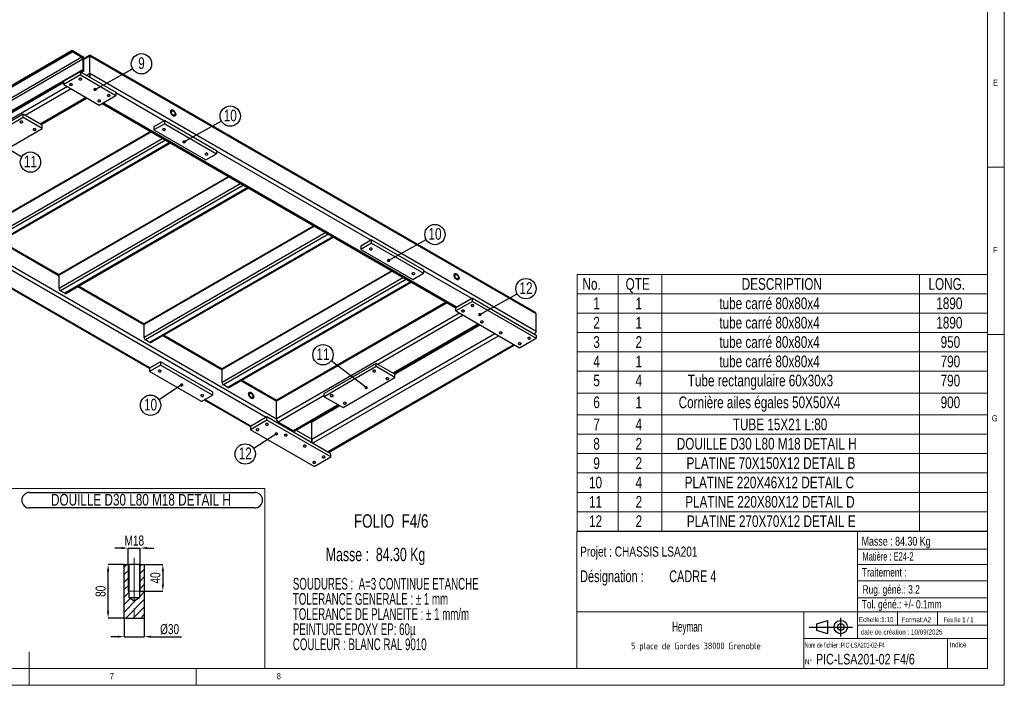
# Model space of a CAD drawing. Header units: millimetres. Extents: x 5 to 589, y 5 to 415.
# Tile 7 of 9: x 294 to 589, y 5 to 204. Entities that reach past the tile are written whole.
import ezdxf

# ---------------------------------------------------------------- set-up
doc = ezdxf.new("R2010")
doc.units = ezdxf.units.MM
doc.header["$PDSIZE"] = -1
doc.linetypes.add('CENTERX2', pattern=[20.32, 12.7, -2.54, 2.54, -2.54])
for name, color, linetype in [('COTES', 1, 'Continuous'), ('NOTES', 6, 'Continuous'), ('TRAIT-FINS', 9, 'Continuous'), ('TRAIT-MIXTES', 3, 'CENTERX2')]:
    doc.layers.add(name, color=color, linetype=linetype)
doc.layers.add('TRAIT-FORT', color=4, linetype='Continuous', lineweight=25)
doc.styles.add('SLDTEXTSTYLE0', font='TXT', dxfattribs={"width": 0.620748})
doc.styles.add('SLDTEXTSTYLE1', font='TXT', dxfattribs={"width": 0.691176})
doc.styles.add('SLDTEXTSTYLE2', font='TXT', dxfattribs={"width": 0.75})
doc.styles.add('SLDTEXTSTYLE3', font='TXT', dxfattribs={"width": 0.617423})
doc.styles.add('SLDTEXTSTYLE4', font='TXT', dxfattribs={"width": 0.535475})
doc.styles.add('SLDTEXTSTYLE5', font='ISOCP3', dxfattribs={"width": 0.96})
doc.styles.add('SLDTEXTSTYLE6', font='TXT', dxfattribs={"width": 0.605})
doc.styles.add('SLDTEXTSTYLE7', font='TXT', dxfattribs={"width": 0.692308})
doc.styles.add('SLDTEXTSTYLE8', font='TXT', dxfattribs={"width": 0.695728})
doc.dimstyles.new('SLDDIMSTYLE1', dxfattribs={"dimtxt": 0.18, "dimasz": 1, "dimexe": 0, "dimexo": 0.0625, "dimgap": 0, "dimtad": 0, "dimtih": 1, "dimtoh": 1, "dimdec": 0, "dimrnd": 1e-09, "dimzin": 0, "dimdsep": 46, "dimtxsty": 'Standard', "dimblk1": 'DOT', "dimblk2": 'DOT', "dimsah": 1, "dimcen": 0.09, "dimadec": 0, "dimazin": 0, "dimtfac": 1, "dimtdec": 0, "dimtofl": 0, "dimtmove": 0, "dimatfit": 3, "dimldrblk": 'DOT', "dimfxl": 1, "dimfrac": 2, "dimtolj": 1, "dimtzin": 0, "dimarcsym": 0})
doc.dimstyles.new('SLDDIMSTYLE3', dxfattribs={"dimtxt": 3, "dimasz": 2, "dimexe": 0, "dimexo": 0.0625, "dimgap": 0.75, "dimtad": 1, "dimdec": 0, "dimlfac": 5, "dimrnd": 1e-09, "dimzin": 12, "dimdsep": 46, "dimtxsty": 'SLDTEXTSTYLE2', "dimsah": 1, "dimcen": 0.09, "dimadec": 0, "dimazin": 3, "dimtfac": 1, "dimtdec": 0, "dimtmove": 0, "dimatfit": 0, "dimfxl": 1, "dimfrac": 2, "dimtolj": 1, "dimtzin": 12, "dimarcsym": 0})
doc.dimstyles.new('SLDDIMSTYLE4', dxfattribs={"dimtxt": 3, "dimasz": 2, "dimexe": 0, "dimexo": 0.0625, "dimgap": 0.75, "dimtad": 1, "dimdec": 0, "dimlfac": 5, "dimrnd": 1e-09, "dimzin": 12, "dimdsep": 46, "dimtxsty": 'SLDTEXTSTYLE2', "dimsah": 1, "dimcen": 0.09, "dimadec": 0, "dimazin": 3, "dimtfac": 1, "dimtdec": 0, "dimtofl": 0, "dimtmove": 0, "dimatfit": 3, "dimfxl": 1, "dimfrac": 2, "dimtolj": 1, "dimtzin": 12, "dimarcsym": 0})

# ---------------------------------------------------------------- blocks, each defined once
blk = doc.blocks.new('Bloc12')
for p, q in [((2.32, 3.8), (5.55, 4.8)), ((2.32, 1.8), (2.32, 3.8)), ((5.55, 4.8), (5.55, 0.8)), ((9.48, 0), (9.48, 5.6)), ((0, 2.8), (12.98, 2.8)), ((5.55, 0.8), (2.32, 1.8))]:
    blk.add_line(p, q)
for radius in [2, 1]:
    blk.add_circle((9.48, 2.8), radius)
blk = doc.blocks.new('SW_NOTE_0')
at = {"layer": 'NOTES', "color": 0, "char_height": 3.5, "attachment_point": 1, "style": 'SLDTEXTSTYLE0'}
for s, insert in [('SOUDURES :  A=3 CONTINUE ETANCHE', (0, 4.51)), ('TOLERANCE GENERALE : ± 1 mm', (0, -0.01)), ('TOLERANCE DE PLANEITE : ± 1 mm/m', (0, -4.54)), ('PEINTURE EPOXY EP: 60µ', (0, -9.07)), ('COULEUR : BLANC RAL 9010', (0, -13.59))]:
    blk.add_mtext(s, dxfattribs=dict(at, insert=insert))
blk = doc.blocks.new('SW_NOTE_1')
at = {"layer": 'NOTES', "color": 0, "insert": (20.94, 2.58), "char_height": 2, "attachment_point": 2, "style": 'SLDTEXTSTYLE5'}
blk.add_mtext('5 place de Gordes 38000 Grenoble', dxfattribs=at)
blk = doc.blocks.new('SW_NOTE_2')
at = {"layer": 'NOTES', "color": 0, "char_height": 3.5, "attachment_point": 1, "style": 'SLDTEXTSTYLE8'}
for s, insert in [('Désignation :', (0, 4.51)), ('CADRE 4', (26.67, 4.51))]:
    blk.add_mtext(s, dxfattribs=dict(at, insert=insert))
blk = doc.blocks.new('SW_TABLEANNOTATION_0')
at = {"color": 0, "linetype": 'Continuous', "lineweight": 18}
for p, q in [((0, 0), (0, -76.77)), ((122.86, 0), (0, 0)), ((12.21, 0), (12.21, -5.79)), ((25.28, 0), (25.28, -5.79)), ((102.49, 0), (102.49, -5.79)), ((122.86, -76.77), (122.86, 0)), ((0, -5.79), (122.86, -5.79)), ((12.21, -5.79), (12.21, -76.77)), ((25.28, -5.79), (25.28, -76.77)), ((102.49, -5.79), (102.49, -76.77)), ((0, -11.59), (122.86, -11.59)), ((0, -17.38), (122.86, -17.38)), ((0, -23.17), (122.86, -23.17)), ((0, -28.96), (122.86, -28.96)), ((0, -35.49), (122.86, -35.49)), ((0, -42.02), (122.86, -42.02)), ((0, -47.81), (122.86, -47.81)), ((0, -53.6), (122.86, -53.6)), ((0, -59.39), (122.86, -59.39)), ((0, -65.19), (122.86, -65.19)), ((0, -70.98), (122.86, -70.98)), ((0, -76.77), (122.86, -76.77))]:
    blk.add_line(p, q, dxfattribs=at)
at = {"color": 0, "linetype": 'Continuous', "lineweight": 18, "char_height": 3.5, "attachment_point": 1, "style": 'SLDTEXTSTYLE2'}
for s, insert in [('No.', (1.56, -1.09)), ('QTE', (14.47, -1.09)), ('DESCRIPTION', (49.24, -1.09)), ('LONG.', (105.16, -1.09)), ('1', (4.81, -6.88)), ('1', (17.45, -6.88)), ('tube carré 80x80x4', (42.54, -6.88)), ('1890', (107.5, -6.88)), ('2', (4.81, -12.67)), ('1', (17.45, -12.67)), ('tube carré 80x80x4', (42.54, -12.67)), ('1890', (107.5, -12.67)), ('3', (4.81, -18.46)), ('2', (17.45, -18.46)), ('tube carré 80x80x4', (42.54, -18.46)), ('950', (108.79, -18.46)), ('4', (4.81, -24.26)), ('1', (17.45, -24.26)), ('tube carré 80x80x4', (42.54, -24.26)), ('790', (108.79, -24.26)), ('5', (4.81, -29.98)), ('4', (17.45, -29.98)), ('Tube rectangulaire 60x30x3', (33.09, -29.98)), ('790', (108.79, -29.98)), ('6', (4.81, -36.5)), ('1', (17.45, -36.5)), ('Cornière ailes égales 50X50X4', (30.36, -36.5)), ('900', (108.79, -36.5)), ('7', (4.81, -43.1)), ('4', (17.45, -43.1)), ('TUBE 15X21 L:80', (46.57, -43.1)), ('8', (4.81, -48.89)), ('2', (17.45, -48.89)), ('DOUILLE D30 L80 M18 DETAIL H', (29.8, -48.89)), ('9', (4.81, -54.69)), ('2', (17.45, -54.69)), ('PLATINE 70X150X12 DETAIL B', (32.71, -54.69)), ('10', (3.52, -60.48)), ('4', (17.45, -60.48)), ('PLATINE 220X46X12 DETAIL C', (32.16, -60.48)), ('11', (3.52, -66.27)), ('2', (17.45, -66.27)), ('PLATINE 220X80X12 DETAIL D', (32.32, -66.27)), ('12', (3.52, -72.06)), ('2', (17.45, -72.06)), ('PLATINE 270X70X12 DETAIL E', (32.8, -72.06))]:
    blk.add_mtext(s, dxfattribs=dict(at, insert=insert))
blk = doc.blocks.new('SW_NOTE_16')
at = {"layer": 'NOTES', "color": 0}
blk.add_circle((2.66, 1.47), 3.04, dxfattribs=at)
at = {"layer": 'NOTES', "color": 0, "insert": (2.66, 3.41), "char_height": 3.5, "attachment_point": 2, "style": 'SLDTEXTSTYLE2'}
blk.add_mtext('9', dxfattribs=at)
blk = doc.blocks.new('_Dot')
at = {"color": 0, "linetype": 'ByBlock', "lineweight": -2}
blk.add_line((-0.5, 0), (-1, 0), dxfattribs=at)
at = {"color": 0, "linetype": 'ByBlock', "const_width": 0.5}
blk.add_lwpolyline([(-0.25, 0, 1), (0.25, 0, 1)], format="xyb", close=True, dxfattribs=at)
blk = doc.blocks.new('SW_NOTE_17')
at = {"layer": 'NOTES', "color": 0}
blk.add_circle((2.66, 1.48), 3.04, dxfattribs=at)
at = {"layer": 'NOTES', "color": 0, "insert": (2.67, 3.41), "char_height": 3.5, "attachment_point": 2, "style": 'SLDTEXTSTYLE2'}
blk.add_mtext('10', dxfattribs=at)
blk = doc.blocks.new('SW_NOTE_18')
at = {"layer": 'NOTES', "color": 0}
blk.add_circle((2.65, 1.48), 3.04, dxfattribs=at)
at = {"layer": 'NOTES', "color": 0, "insert": (2.66, 3.42), "char_height": 3.5, "attachment_point": 2, "style": 'SLDTEXTSTYLE2'}
blk.add_mtext('10', dxfattribs=at)
blk = doc.blocks.new('SW_NOTE_19')
at = {"layer": 'NOTES', "color": 0}
blk.add_circle((2.65, 1.49), 3.04, dxfattribs=at)
at = {"layer": 'NOTES', "color": 0, "insert": (2.66, 3.42), "char_height": 3.5, "attachment_point": 2, "style": 'SLDTEXTSTYLE2'}
blk.add_mtext('12', dxfattribs=at)
blk = doc.blocks.new('SW_NOTE_20')
at = {"layer": 'NOTES', "color": 0}
blk.add_circle((-2.55, -1.65), 3.04, dxfattribs=at)
at = {"layer": 'NOTES', "color": 0, "insert": (-2.54, 0.29), "char_height": 3.5, "attachment_point": 2, "style": 'SLDTEXTSTYLE2'}
blk.add_mtext('12', dxfattribs=at)
blk = doc.blocks.new('SW_NOTE_21')
at = {"layer": 'NOTES', "color": 0}
blk.add_circle((-2.54, -1.66), 3.04, dxfattribs=at)
at = {"layer": 'NOTES', "color": 0, "insert": (-2.54, 0.28), "char_height": 3.5, "attachment_point": 2, "style": 'SLDTEXTSTYLE2'}
blk.add_mtext('10', dxfattribs=at)
blk = doc.blocks.new('SW_NOTE_24')
at = {"layer": 'NOTES', "color": 0}
blk.add_circle((2.61, -1.56), 3.04, dxfattribs=at)
at = {"layer": 'NOTES', "color": 0, "insert": (2.62, 0.38), "char_height": 3.5, "attachment_point": 2, "style": 'SLDTEXTSTYLE2'}
blk.add_mtext('11', dxfattribs=at)
blk = doc.blocks.new('SW_NOTE_25')
at = {"layer": 'NOTES', "color": 0}
blk.add_circle((-2.42, 1.84), 3.04, dxfattribs=at)
at = {"layer": 'NOTES', "color": 0, "insert": (-2.41, 3.77), "char_height": 3.5, "attachment_point": 2, "style": 'SLDTEXTSTYLE2'}
blk.add_mtext('11', dxfattribs=at)
blk = doc.blocks.new('_D_29')
at = {"layer": 'COTES', "color": 0, "lineweight": -2, "transparency": 16777216}
for p, q in [((324.71, 46.06), (322.71, 46.06)), ((326.71, 41.2), (326.71, 46.06)), ((326.71, 46.06), (330.31, 46.06)), ((330.31, 41.2), (330.31, 46.06)), ((332.31, 46.06), (334.31, 46.06))]:
    blk.add_line(p, q, dxfattribs=at)
at = {"layer": 'COTES', "color": 0, "transparency": 16777216}
for points in [[(324.71, 46.39), (324.71, 45.73), (326.71, 46.06)], [(332.31, 46.39), (332.31, 45.73), (330.31, 46.06)]]:
    blk.add_solid(points, dxfattribs=at)
at = {"layer": 'Defpoints', "color": 0, "transparency": 16777216}
for p in [(330.31, 46.06), (326.71, 41.13), (330.31, 41.13)]:
    blk.add_point(p, dxfattribs=at)
at = {"layer": 'COTES', "color": 0, "transparency": 16777216, "insert": (328.51, 49.81), "char_height": 3, "attachment_point": 2, "style": 'SLDTEXTSTYLE2'}
blk.add_mtext('\\A1;M18', dxfattribs=at)
blk = doc.blocks.new('_D_30')
at = {"layer": 'COTES', "color": 0, "lineweight": -2, "transparency": 16777216}
for p, q in [((330.38, 41.13), (337.06, 41.13)), ((337.06, 39.13), (337.06, 35.13)), ((330.38, 33.13), (337.06, 33.13))]:
    blk.add_line(p, q, dxfattribs=at)
at = {"layer": 'COTES', "color": 0, "transparency": 16777216}
for points in [[(336.73, 39.13), (337.39, 39.13), (337.06, 41.13)], [(336.73, 35.13), (337.39, 35.13), (337.06, 33.13)]]:
    blk.add_solid(points, dxfattribs=at)
at = {"layer": 'Defpoints', "color": 0, "transparency": 16777216}
for p in [(330.31, 41.13), (330.31, 33.13), (337.06, 33.13)]:
    blk.add_point(p, dxfattribs=at)
at = {"layer": 'COTES', "color": 0, "transparency": 16777216, "insert": (333.31, 37.13), "char_height": 3, "attachment_point": 2, "rotation": 90, "style": 'SLDTEXTSTYLE2'}
blk.add_mtext('\\A1;40', dxfattribs=at)
blk = doc.blocks.new('_D_31')
at = {"layer": 'COTES', "color": 0, "lineweight": -2, "transparency": 16777216}
for p, q in [((325.51, 25.07), (325.51, 19.55)), ((331.51, 25.07), (331.51, 19.55)), ((323.51, 19.55), (321.51, 19.55)), ((325.51, 19.55), (331.51, 19.55)), ((333.51, 19.55), (342.64, 19.55))]:
    blk.add_line(p, q, dxfattribs=at)
at = {"layer": 'COTES', "color": 0, "transparency": 16777216}
for points in [[(323.51, 19.88), (323.51, 19.22), (325.51, 19.55)], [(333.51, 19.88), (333.51, 19.22), (331.51, 19.55)]]:
    blk.add_solid(points, dxfattribs=at)
at = {"layer": 'Defpoints', "color": 0, "transparency": 16777216}
for p in [(325.51, 25.13), (331.51, 25.13), (331.51, 19.55)]:
    blk.add_point(p, dxfattribs=at)
at = {"layer": 'COTES', "color": 0, "transparency": 16777216, "insert": (339.08, 23.3), "char_height": 3, "attachment_point": 2, "style": 'SLDTEXTSTYLE2'}
blk.add_mtext('\\A1;%%c30', dxfattribs=at)
blk = doc.blocks.new('_D_32')
at = {"layer": 'COTES', "color": 0, "lineweight": -2, "transparency": 16777216}
for p, q in [((325.45, 41.13), (320.66, 41.13)), ((320.66, 27.13), (320.66, 39.13)), ((325.45, 25.13), (320.66, 25.13))]:
    blk.add_line(p, q, dxfattribs=at)
at = {"layer": 'COTES', "color": 0, "transparency": 16777216}
for points in [[(320.32, 39.13), (320.99, 39.13), (320.66, 41.13)], [(320.32, 27.13), (320.99, 27.13), (320.66, 25.13)]]:
    blk.add_solid(points, dxfattribs=at)
at = {"layer": 'Defpoints', "color": 0, "transparency": 16777216}
for p in [(320.66, 41.13), (325.51, 41.13), (325.51, 25.13)]:
    blk.add_point(p, dxfattribs=at)
at = {"layer": 'COTES', "color": 0, "transparency": 16777216, "insert": (316.91, 33.13), "char_height": 3, "attachment_point": 2, "rotation": 90, "style": 'SLDTEXTSTYLE2'}
blk.add_mtext('\\A1;80', dxfattribs=at)
blk = doc.blocks.new('SW_NOTE_30')
at = {"layer": 'NOTES', "color": 0}
for p, q in [((-0.07, 4.95), (67.37, 4.95)), ((67.37, 0.32), (-0.07, 0.32))]:
    blk.add_line(p, q, dxfattribs=at)
for centre, start, end in [((-0.07, 2.63), 90, 270), ((67.37, 2.63), 270, 90)]:
    blk.add_arc(centre, 2.32, start, end, dxfattribs=at)
at = {"layer": 'NOTES', "color": 0, "insert": (33.3, 4.51), "char_height": 3.5, "attachment_point": 2, "style": 'SLDTEXTSTYLE2'}
blk.add_mtext('DOUILLE D30 L80 M18 DETAIL H', dxfattribs=at)

msp = doc.modelspace()

# ---------------------------------------------------------------- hatches: boundary and pattern name
at = {"layer": 'TRAIT-FINS'}
h = msp.add_hatch(dxfattribs=at)
h.set_pattern_fill('ANSI31', color=256, scale=0.5, angle=3e-322, style=0)
h.paths.add_polyline_path([(331.51, 25.13), (331.51, 41.13), (330.06, 41.13), (330.06, 31.13), (328.51, 30.2), (326.96, 31.13), (326.96, 41.13), (325.51, 41.13), (325.51, 25.13)], flags=0)

# ---------------------------------------------------------------- linework, layer by layer
at = {"lineweight": 18}
for p, q in [((589, 5), (589, 415)), ((584, 10), (584, 410)), ((584, 160), (589, 160)), ((589, 110), (584, 110)), ((224.16, 63.91), (364.09, 63.91)), ((364.09, 63.91), (367.58, 63.91)), ((367.58, 10), (367.58, 63.91)), ((461, 51), (461, 10)), ((584, 51), (461, 51)), ((545, 51), (545, 19)), ((584, 51), (584, 10)), ((545, 45.76), (584, 45.76)), ((545, 41.18), (584, 41.18)), ((545, 36.24), (584, 36.24)), ((545, 31.18), (584, 31.18)), ((461, 27), (584, 27)), ((529, 27), (529, 10)), ((557, 27), (557, 23)), ((569, 27), (569, 23)), ((545, 23), (584, 23)), ((529, 19), (584, 19)), ((572, 19), (572, 10)), ((297, 5), (297, 15)), ((10, 10), (584, 10)), ((294.13, 10), (364.09, 10)), ((347, 5), (347, 10)), ((364.09, 10), (367.58, 10)), ((461, 10), (584, 10)), ((5, 5), (589, 5))]:
    msp.add_line(p, q, dxfattribs=at)
at = {"layer": 'TRAIT-FINS', "lineweight": 18}
for p, q in [((326.71, 41.13), (330.31, 41.13)), ((326.71, 41.13), (326.71, 33.13)), ((330.31, 41.13), (330.31, 33.13)), ((326.71, 33.13), (330.31, 33.13))]:
    msp.add_line(p, q, dxfattribs=at)
at = {"layer": 'TRAIT-FORT', "lineweight": 25}
for p, q in [((309.89, 194.92), (246.25, 158.19)), ((309.89, 194.8), (246.25, 158.06)), ((309.89, 194.92), (309.89, 194.8)), ((313.43, 192.88), (309.89, 194.92)), ((310.07, 194.49), (246.43, 157.76)), ((312.79, 192.92), (249.15, 156.18)), ((313.15, 192.31), (249.51, 155.57)), ((310.07, 194.49), (312.79, 192.92)), ((313.15, 192.31), (313.15, 189.17)), ((315.2, 193.52), (313.43, 192.5)), ((315.2, 193.25), (313.43, 192.23)), ((313.43, 188.8), (313.43, 192.88)), ((448.51, 116.56), (315.2, 193.52)), ((315.2, 193.25), (315.2, 193.52)), ((315.2, 193.52), (315.2, 193.25)), ((448.84, 116.1), (315.2, 193.25)), ((315.2, 188.02), (315.2, 193.25)), ((313.15, 189.17), (249.51, 152.43)), ((313.32, 188.86), (312.62, 188.45)), ((313.43, 188.8), (312.72, 188.39)), ((313.32, 188.86), (313.43, 188.8)), ((312.37, 188.6), (307.42, 185.74)), ((312.37, 187.62), (307.42, 184.76)), ((307.42, 184.76), (307.42, 185.74)), ((312.37, 188.6), (312.37, 187.62)), ((312.37, 188.6), (322.97, 182.47)), ((312.37, 187.62), (322.97, 181.49)), ((315.2, 188.02), (314.28, 187.49)), ((448.84, 110.87), (315.2, 188.02)), ((315.2, 186.96), (315.2, 188.02)), ((315.2, 188.02), (315.2, 186.96)), ((308.48, 184.15), (248.02, 149.24)), ((307.42, 185.45), (249.68, 152.12)), ((307.42, 185.33), (249.79, 152.06)), ((309.61, 183.49), (295.82, 175.53)), ((307.42, 184.76), (318.03, 178.63)), ((314.14, 180.88), (300.35, 172.92)), ((300.58, 172.78), (314.37, 180.74)), ((318.03, 178.63), (322.97, 181.49)), ((322.97, 182.47), (322.97, 181.49)), ((337.4, 173.9), (322.97, 182.23)), ((318.85, 179.11), (424.8, 117.95)), ((425.01, 118.1), (319.09, 179.25)), ((295.26, 175.86), (279.7, 166.88)), ((295.26, 174.88), (279.7, 165.9)), ((295.26, 174.88), (295.26, 175.86)), ((300.91, 172.59), (295.26, 175.86)), ((300.91, 171.61), (295.26, 174.88)), ((337.61, 174.02), (334.36, 172.14)), ((337.61, 173.04), (337.61, 174.02)), ((337.61, 174.02), (353.17, 165.04)), ((285.36, 162.63), (300.91, 171.61)), ((300.91, 171.61), (300.91, 172.59)), ((337.61, 173.04), (334.36, 171.16)), ((334.36, 172.14), (334.36, 171.16)), ((334.36, 171.16), (349.92, 162.18)), ((337.61, 173.04), (353.17, 164.06)), ((333.63, 170.58), (282.67, 141.16)), ((337.02, 168.62), (282.67, 137.24)), ((333.45, 170.68), (282.79, 141.44)), ((337.87, 168.13), (283.09, 136.51)), ((339.15, 167.4), (284.37, 135.77)), ((284.67, 135.74), (339.32, 167.3)), ((349.92, 162.18), (353.17, 164.06)), ((353.17, 165.04), (353.17, 164.06)), ((399.34, 138.14), (353.17, 164.8)), ((356.96, 157.11), (306, 127.69)), ((356.79, 157.21), (306.13, 127.97)), ((360.36, 155.15), (306, 123.77)), ((361.21, 154.66), (306.43, 123.04)), ((362.48, 153.93), (307.7, 122.3)), ((308, 122.27), (362.66, 153.82)), ((259.57, 149.11), (371.06, 84.75)), ((263.93, 145.28), (368.02, 85.2)), ((382.42, 142.42), (331.46, 113)), ((382.24, 142.52), (331.58, 113.27)), ((385.81, 140.46), (331.46, 109.08)), ((386.66, 139.97), (331.88, 108.34)), ((387.94, 139.23), (333.16, 107.61)), ((333.46, 107.58), (388.11, 139.13)), ((288.22, 137.8), (306, 127.53)), ((306.01, 127.79), (288.45, 137.93)), ((399.55, 138.26), (396.3, 136.39)), ((399.55, 137.28), (396.3, 135.41)), ((396.3, 136.39), (396.3, 135.41)), ((399.55, 137.28), (399.55, 138.26)), ((399.55, 138.26), (415.11, 129.28)), ((399.55, 137.28), (415.11, 128.3)), ((396.3, 135.41), (411.86, 126.43)), ((306, 123.77), (306, 127.69)), ((405.75, 128.94), (354.79, 99.53)), ((409.15, 126.98), (354.79, 95.61)), ((405.58, 129.05), (354.92, 99.8)), ((411.86, 126.43), (415.11, 128.3)), ((415.11, 129.28), (415.11, 128.3)), ((429.54, 120.71), (415.11, 129.04)), ((290, 124.74), (333.09, 99.87)), ((290.24, 124.87), (333.3, 100.01)), ((311.55, 124.32), (331.46, 112.83)), ((331.47, 113.1), (311.79, 124.46)), ((410, 126.49), (355.22, 94.87)), ((411.27, 125.76), (356.49, 94.14)), ((356.79, 94.11), (411.45, 125.66)), ((307.7, 122.3), (306.43, 123.04)), ((422.16, 119.47), (371.06, 89.97)), ((421.92, 119.61), (371.22, 90.34)), ((429.75, 120.83), (424.8, 117.98)), ((429.75, 119.85), (424.8, 117)), ((424.8, 117), (424.8, 117.98)), ((429.75, 119.85), (429.75, 120.83)), ((429.75, 120.83), (448.84, 109.81)), ((429.75, 119.85), (448.84, 108.83)), ((425.86, 116.38), (371.06, 84.75)), ((426.99, 115.73), (401.46, 100.99)), ((424.8, 117), (443.89, 105.97)), ((448.84, 110.87), (448.84, 116.1)), ((331.46, 109.08), (331.46, 113)), ((431.52, 113.12), (405.99, 98.38)), ((406.22, 98.25), (431.75, 112.98)), ((406.41, 98.14), (431.94, 112.87)), ((337.01, 109.63), (354.79, 99.36)), ((354.81, 99.63), (337.24, 109.76)), ((381.66, 78.63), (436.47, 110.26)), ((381.88, 77.44), (437.6, 109.61)), ((448.16, 110.21), (448.51, 110.41)), ((448.84, 109.81), (448.84, 108.83)), ((333.16, 107.61), (331.88, 108.34)), ((386.4, 74.83), (442.12, 107)), ((386.64, 74.69), (442.36, 106.86)), ((443.89, 105.97), (448.84, 108.83)), ((336.34, 101.77), (333.09, 99.89)), ((336.34, 100.79), (333.09, 98.91)), ((336.34, 101.77), (336.34, 100.79)), ((351.9, 92.79), (336.34, 101.77)), ((351.9, 91.81), (336.34, 100.79)), ((400.9, 101.32), (385.34, 92.34)), ((400.9, 100.34), (385.34, 91.36)), ((400.9, 100.34), (400.9, 101.32)), ((406.56, 98.06), (400.9, 101.32)), ((406.56, 97.08), (400.9, 100.34)), ((333.09, 99.89), (333.09, 98.91)), ((348.64, 89.93), (333.09, 98.91)), ((354.79, 95.61), (354.79, 99.53)), ((406.56, 97.08), (406.56, 98.06)), ((356.49, 94.14), (355.22, 94.87)), ((360.35, 96.16), (371.06, 89.97)), ((371.11, 90.22), (360.58, 96.29)), ((391, 88.1), (406.56, 97.08)), ((348.64, 89.93), (351.9, 91.81)), ((351.9, 92.79), (351.9, 91.81)), ((385.34, 91.69), (371.62, 83.77)), ((385.34, 91.36), (385.34, 92.34)), ((349.47, 90.41), (363.28, 82.44)), ((349.7, 90.54), (363.49, 82.58)), ((371.06, 84.75), (371.06, 89.97)), ((389.58, 88.91), (376.15, 81.16)), ((376.55, 81.12), (389.82, 88.78)), ((381.66, 83.85), (390.01, 88.67)), ((385.34, 91.36), (391, 88.1)), ((368.23, 85.32), (363.28, 82.46)), ((368.23, 84.34), (363.28, 81.48)), ((368.23, 84.34), (368.23, 85.32)), ((387.32, 74.3), (368.23, 85.32)), ((387.32, 73.32), (368.23, 84.34)), ((376.15, 81.16), (371.62, 83.77)), ((381.48, 83.96), (381.66, 83.85)), ((381.66, 83.85), (381.66, 84.07)), ((381.66, 84.07), (381.66, 83.85)), ((381.66, 78.63), (381.66, 83.85)), ((363.28, 82.46), (363.28, 81.48)), ((382.37, 70.46), (363.28, 81.48)), ((376.95, 81.35), (381.66, 78.63)), ((381.66, 77.56), (381.66, 78.63)), ((381.66, 78.63), (381.66, 77.56)), ((387.32, 73.32), (387.32, 74.3)), ((382.37, 70.46), (387.32, 73.32)), ((325.51, 25.13), (325.51, 41.13)), ((325.51, 41.13), (326.96, 41.13)), ((326.96, 31.13), (326.96, 41.13)), ((330.06, 41.13), (326.96, 41.13)), ((330.06, 41.13), (330.06, 31.13)), ((330.06, 41.13), (331.51, 41.13)), ((331.51, 41.13), (331.51, 25.13)), ((328.51, 30.2), (326.96, 31.13)), ((330.06, 31.13), (326.96, 31.13)), ((330.06, 31.13), (328.51, 30.2)), ((325.51, 25.13), (331.51, 25.13))]:
    msp.add_line(p, q, dxfattribs=at)
at = {"layer": 'TRAIT-FORT', "lineweight": 25, "flags": 128}
for points in [[(312.07, 186.56), (311.99, 186.51), (311.95, 186.44), (311.95, 186.36), (311.98, 186.29), (312.05, 186.23), (312.14, 186.18), (312.26, 186.15), (312.38, 186.15), (312.51, 186.16), (312.62, 186.19), (312.71, 186.25), (312.77, 186.31), (312.79, 186.38), (312.78, 186.45), (312.73, 186.52), (312.65, 186.58), (312.54, 186.62), (312.42, 186.63), (312.29, 186.63), (312.17, 186.61), (312.07, 186.56)], [(309.24, 184.93), (309.16, 184.87), (309.12, 184.8), (309.12, 184.73), (309.15, 184.66), (309.22, 184.6), (309.31, 184.55), (309.43, 184.52), (309.56, 184.51), (309.68, 184.53), (309.79, 184.56), (309.88, 184.61), (309.94, 184.68), (309.96, 184.75), (309.95, 184.82), (309.9, 184.89), (309.82, 184.94), (309.71, 184.98), (309.59, 185), (309.46, 185), (309.34, 184.97), (309.24, 184.93)], [(317.72, 180.03), (317.65, 179.97), (317.61, 179.91), (317.6, 179.83), (317.64, 179.76), (317.7, 179.7), (317.8, 179.65), (317.92, 179.62), (318.04, 179.61), (318.17, 179.63), (318.28, 179.66), (318.37, 179.71), (318.43, 179.78), (318.45, 179.85), (318.44, 179.92), (318.39, 179.99), (318.3, 180.05), (318.2, 180.08), (318.07, 180.1), (317.95, 180.1), (317.83, 180.08), (317.72, 180.03)], [(320.55, 181.67), (320.48, 181.61), (320.44, 181.54), (320.43, 181.46), (320.46, 181.39), (320.53, 181.33), (320.63, 181.28), (320.74, 181.26), (320.87, 181.25), (320.99, 181.26), (321.11, 181.29), (321.2, 181.35), (321.25, 181.41), (321.28, 181.48), (321.26, 181.56), (321.21, 181.62), (321.13, 181.68), (321.02, 181.72), (320.9, 181.74), (320.77, 181.73), (320.66, 181.71), (320.55, 181.67)], [(340.16, 175.37), (340.02, 175.46), (339.89, 175.58), (339.77, 175.72), (339.66, 175.88), (339.57, 176.05), (339.49, 176.23), (339.44, 176.4), (339.42, 176.57), (339.42, 176.73), (339.44, 176.87), (339.49, 176.99), (339.57, 177.09), (339.66, 177.15), (339.77, 177.18), (339.89, 177.18), (340.02, 177.15), (340.16, 177.08), (340.29, 176.99), (340.43, 176.87), (340.55, 176.73), (340.66, 176.57), (340.75, 176.4), (340.82, 176.23), (340.87, 176.05), (340.9, 175.88), (340.9, 175.72), (340.87, 175.58), (340.82, 175.46), (340.75, 175.37), (340.66, 175.3), (340.55, 175.27), (340.43, 175.27), (340.29, 175.31), (340.16, 175.37)], [(340.16, 175.37), (340.02, 175.46), (339.89, 175.58), (339.77, 175.72), (339.66, 175.88), (339.57, 176.05), (339.49, 176.23), (339.44, 176.4), (339.42, 176.57), (339.42, 176.73), (339.44, 176.87), (339.49, 176.99), (339.57, 177.09), (339.66, 177.15), (339.77, 177.18), (339.89, 177.18), (340.02, 177.15), (340.16, 177.08), (340.29, 176.99), (340.43, 176.87), (340.55, 176.73), (340.66, 176.57), (340.75, 176.4), (340.82, 176.23), (340.87, 176.05), (340.9, 175.88), (340.9, 175.72), (340.87, 175.58), (340.82, 175.46), (340.75, 175.37), (340.66, 175.3), (340.55, 175.27), (340.43, 175.27), (340.29, 175.31), (340.16, 175.37)], [(340.16, 175.61), (340.04, 175.69), (339.94, 175.8), (339.84, 175.92), (339.75, 176.06), (339.69, 176.21), (339.65, 176.36), (339.63, 176.5), (339.63, 176.63), (339.67, 176.74), (339.72, 176.82), (339.79, 176.88), (339.88, 176.91), (339.99, 176.91), (340.1, 176.87), (340.22, 176.8), (340.33, 176.71), (340.43, 176.59), (340.52, 176.46), (340.6, 176.32), (340.65, 176.17), (340.68, 176.02), (340.69, 175.89), (340.67, 175.77), (340.63, 175.67), (340.56, 175.6), (340.48, 175.55), (340.38, 175.54), (340.27, 175.56), (340.16, 175.61)], [(294.39, 173.75), (294.31, 173.69), (294.27, 173.62), (294.27, 173.55), (294.3, 173.48), (294.37, 173.41), (294.46, 173.37), (294.58, 173.34), (294.71, 173.33), (294.83, 173.34), (294.94, 173.38), (295.03, 173.43), (295.09, 173.49), (295.12, 173.56), (295.1, 173.64), (295.05, 173.7), (294.97, 173.76), (294.86, 173.8), (294.74, 173.82), (294.61, 173.81), (294.49, 173.79), (294.39, 173.75)], [(298.35, 171.46), (298.27, 171.4), (298.23, 171.33), (298.23, 171.26), (298.26, 171.19), (298.33, 171.13), (298.42, 171.08), (298.54, 171.05), (298.67, 171.04), (298.79, 171.06), (298.9, 171.09), (298.99, 171.14), (299.05, 171.21), (299.08, 171.28), (299.06, 171.35), (299.01, 171.42), (298.93, 171.47), (298.82, 171.51), (298.7, 171.53), (298.57, 171.53), (298.45, 171.5), (298.35, 171.46)], [(337.1, 171.46), (337.02, 171.4), (336.98, 171.33), (336.98, 171.26), (337.01, 171.19), (337.08, 171.13), (337.17, 171.08), (337.29, 171.05), (337.42, 171.04), (337.54, 171.06), (337.65, 171.09), (337.74, 171.14), (337.8, 171.21), (337.82, 171.28), (337.81, 171.35), (337.76, 171.42), (337.68, 171.47), (337.57, 171.51), (337.45, 171.53), (337.32, 171.53), (337.2, 171.5), (337.1, 171.46)], [(349.83, 164.11), (349.75, 164.05), (349.71, 163.99), (349.71, 163.91), (349.74, 163.84), (349.81, 163.78), (349.9, 163.73), (350.02, 163.7), (350.14, 163.69), (350.27, 163.71), (350.38, 163.74), (350.47, 163.79), (350.53, 163.86), (350.55, 163.93), (350.54, 164), (350.49, 164.07), (350.41, 164.13), (350.3, 164.16), (350.18, 164.18), (350.05, 164.18), (349.93, 164.16), (349.83, 164.11)], [(399.04, 135.7), (398.97, 135.64), (398.92, 135.57), (398.92, 135.5), (398.95, 135.43), (399.02, 135.37), (399.12, 135.32), (399.23, 135.29), (399.36, 135.28), (399.48, 135.3), (399.59, 135.33), (399.68, 135.38), (399.74, 135.45), (399.77, 135.52), (399.75, 135.59), (399.7, 135.66), (399.62, 135.71), (399.51, 135.75), (399.39, 135.77), (399.26, 135.77), (399.14, 135.75), (399.04, 135.7)], [(411.77, 128.35), (411.69, 128.3), (411.65, 128.23), (411.65, 128.15), (411.68, 128.08), (411.75, 128.02), (411.84, 127.97), (411.96, 127.94), (412.09, 127.94), (412.21, 127.95), (412.32, 127.98), (412.41, 128.04), (412.47, 128.1), (412.5, 128.17), (412.48, 128.24), (412.43, 128.31), (412.35, 128.37), (412.24, 128.41), (412.12, 128.42), (411.99, 128.42), (411.87, 128.4), (411.77, 128.35)], [(425.01, 126.39), (424.87, 126.48), (424.74, 126.6), (424.62, 126.74), (424.51, 126.9), (424.42, 127.07), (424.35, 127.24), (424.3, 127.42), (424.27, 127.59), (424.27, 127.75), (424.3, 127.89), (424.35, 128.01), (424.42, 128.1), (424.51, 128.17), (424.62, 128.2), (424.74, 128.2), (424.87, 128.16), (425.01, 128.1), (425.15, 128.01), (425.28, 127.89), (425.4, 127.75), (425.51, 127.59), (425.6, 127.42), (425.68, 127.24), (425.72, 127.07), (425.75, 126.9), (425.75, 126.74), (425.72, 126.6), (425.68, 126.48), (425.6, 126.38), (425.51, 126.32), (425.4, 126.29), (425.28, 126.29), (425.15, 126.32), (425.01, 126.39)], [(425.01, 126.39), (424.87, 126.48), (424.74, 126.6), (424.62, 126.74), (424.51, 126.9), (424.42, 127.07), (424.35, 127.24), (424.3, 127.42), (424.27, 127.59), (424.27, 127.75), (424.3, 127.89), (424.35, 128.01), (424.42, 128.1), (424.51, 128.17), (424.62, 128.2), (424.74, 128.2), (424.87, 128.16), (425.01, 128.1), (425.15, 128.01), (425.28, 127.89), (425.4, 127.75), (425.51, 127.59), (425.6, 127.42), (425.68, 127.24), (425.72, 127.07), (425.75, 126.9), (425.75, 126.74), (425.72, 126.6), (425.68, 126.48), (425.6, 126.38), (425.51, 126.32), (425.4, 126.29), (425.28, 126.29), (425.15, 126.32), (425.01, 126.39)], [(425.01, 126.63), (424.9, 126.71), (424.79, 126.82), (424.69, 126.94), (424.61, 127.08), (424.54, 127.23), (424.5, 127.37), (424.48, 127.52), (424.49, 127.64), (424.52, 127.75), (424.57, 127.84), (424.65, 127.9), (424.74, 127.93), (424.84, 127.92), (424.95, 127.88), (425.07, 127.82), (425.18, 127.73), (425.28, 127.61), (425.38, 127.48), (425.45, 127.33), (425.5, 127.18), (425.53, 127.04), (425.54, 126.9), (425.52, 126.78), (425.48, 126.69), (425.41, 126.61), (425.33, 126.57), (425.23, 126.56), (425.12, 126.58), (425.01, 126.63)], [(429.45, 118.8), (429.37, 118.74), (429.33, 118.67), (429.33, 118.6), (429.36, 118.53), (429.43, 118.47), (429.52, 118.42), (429.64, 118.39), (429.76, 118.38), (429.89, 118.4), (430, 118.43), (430.09, 118.48), (430.15, 118.55), (430.17, 118.62), (430.16, 118.69), (430.11, 118.76), (430.03, 118.81), (429.92, 118.85), (429.8, 118.87), (429.67, 118.87), (429.55, 118.85), (429.45, 118.8)], [(426.62, 117.17), (426.54, 117.11), (426.5, 117.04), (426.5, 116.97), (426.53, 116.9), (426.6, 116.84), (426.69, 116.79), (426.81, 116.76), (426.94, 116.75), (427.06, 116.76), (427.17, 116.8), (427.26, 116.85), (427.32, 116.92), (427.34, 116.99), (427.33, 117.06), (427.28, 117.13), (427.2, 117.18), (427.09, 117.22), (426.97, 117.24), (426.84, 117.24), (426.72, 117.21), (426.62, 117.17)], [(432.28, 113.9), (432.2, 113.85), (432.16, 113.78), (432.15, 113.7), (432.19, 113.63), (432.25, 113.57), (432.35, 113.52), (432.47, 113.49), (432.59, 113.49), (432.72, 113.5), (432.83, 113.53), (432.92, 113.58), (432.98, 113.65), (433, 113.72), (432.99, 113.79), (432.94, 113.86), (432.85, 113.92), (432.75, 113.96), (432.62, 113.97), (432.5, 113.97), (432.38, 113.95), (432.28, 113.9)], [(437.93, 110.64), (437.86, 110.58), (437.82, 110.51), (437.81, 110.44), (437.84, 110.37), (437.91, 110.3), (438.01, 110.26), (438.12, 110.23), (438.25, 110.22), (438.37, 110.23), (438.49, 110.27), (438.58, 110.32), (438.63, 110.38), (438.66, 110.46), (438.64, 110.53), (438.59, 110.6), (438.51, 110.65), (438.4, 110.69), (438.28, 110.71), (438.15, 110.71), (438.03, 110.68), (437.93, 110.64)], [(443.59, 107.37), (443.51, 107.31), (443.47, 107.24), (443.47, 107.17), (443.5, 107.1), (443.57, 107.04), (443.66, 106.99), (443.78, 106.96), (443.91, 106.95), (444.03, 106.97), (444.14, 107), (444.23, 107.05), (444.29, 107.12), (444.31, 107.19), (444.3, 107.26), (444.25, 107.33), (444.17, 107.39), (444.06, 107.42), (443.94, 107.44), (443.81, 107.44), (443.69, 107.42), (443.59, 107.37)], [(446.42, 109.01), (446.34, 108.95), (446.3, 108.88), (446.3, 108.8), (446.33, 108.73), (446.4, 108.67), (446.49, 108.62), (446.61, 108.6), (446.73, 108.59), (446.86, 108.6), (446.97, 108.63), (447.06, 108.69), (447.12, 108.75), (447.14, 108.82), (447.13, 108.9), (447.08, 108.96), (447, 109.02), (446.89, 109.06), (446.77, 109.08), (446.64, 109.07), (446.52, 109.05), (446.42, 109.01)], [(335.83, 99.21), (335.75, 99.15), (335.71, 99.08), (335.7, 99.01), (335.74, 98.94), (335.81, 98.88), (335.9, 98.83), (336.02, 98.8), (336.14, 98.79), (336.27, 98.8), (336.38, 98.84), (336.47, 98.89), (336.53, 98.95), (336.55, 99.03), (336.54, 99.1), (336.49, 99.17), (336.4, 99.22), (336.3, 99.26), (336.17, 99.28), (336.05, 99.28), (335.93, 99.25), (335.83, 99.21)], [(400.03, 99.21), (399.96, 99.15), (399.91, 99.08), (399.91, 99.01), (399.94, 98.94), (400.01, 98.88), (400.11, 98.83), (400.22, 98.8), (400.35, 98.79), (400.47, 98.8), (400.58, 98.84), (400.67, 98.89), (400.73, 98.95), (400.76, 99.03), (400.74, 99.1), (400.69, 99.17), (400.61, 99.22), (400.5, 99.26), (400.38, 99.28), (400.25, 99.28), (400.13, 99.25), (400.03, 99.21)], [(403.99, 96.92), (403.92, 96.86), (403.87, 96.79), (403.87, 96.72), (403.9, 96.65), (403.97, 96.59), (404.07, 96.54), (404.18, 96.51), (404.31, 96.5), (404.43, 96.52), (404.54, 96.55), (404.63, 96.6), (404.69, 96.67), (404.72, 96.74), (404.7, 96.81), (404.65, 96.88), (404.57, 96.94), (404.46, 96.97), (404.34, 96.99), (404.21, 96.99), (404.09, 96.97), (403.99, 96.92)], [(348.55, 91.86), (348.48, 91.8), (348.44, 91.73), (348.43, 91.66), (348.47, 91.59), (348.53, 91.53), (348.63, 91.48), (348.75, 91.45), (348.87, 91.44), (349, 91.46), (349.11, 91.49), (349.2, 91.54), (349.26, 91.61), (349.28, 91.68), (349.27, 91.75), (349.21, 91.82), (349.13, 91.87), (349.03, 91.91), (348.9, 91.93), (348.78, 91.93), (348.66, 91.9), (348.55, 91.86)], [(363.49, 90.87), (363.36, 90.96), (363.22, 91.08), (363.1, 91.23), (362.99, 91.38), (362.9, 91.55), (362.83, 91.73), (362.78, 91.91), (362.75, 92.08), (362.75, 92.23), (362.78, 92.38), (362.83, 92.49), (362.9, 92.59), (362.99, 92.65), (363.1, 92.68), (363.22, 92.68), (363.36, 92.65), (363.49, 92.59), (363.63, 92.49), (363.76, 92.37), (363.88, 92.23), (363.99, 92.07), (364.08, 91.9), (364.16, 91.73), (364.21, 91.55), (364.23, 91.38), (364.23, 91.22), (364.21, 91.08), (364.16, 90.96), (364.08, 90.87), (363.99, 90.81), (363.88, 90.77), (363.76, 90.77), (363.63, 90.81), (363.49, 90.87)], [(363.49, 90.87), (363.36, 90.96), (363.22, 91.08), (363.1, 91.23), (362.99, 91.38), (362.9, 91.55), (362.83, 91.73), (362.78, 91.91), (362.75, 92.08), (362.75, 92.23), (362.78, 92.38), (362.83, 92.49), (362.9, 92.59), (362.99, 92.65), (363.1, 92.68), (363.22, 92.68), (363.36, 92.65), (363.49, 92.59), (363.63, 92.49), (363.76, 92.37), (363.88, 92.23), (363.99, 92.07), (364.08, 91.9), (364.16, 91.73), (364.21, 91.55), (364.23, 91.38), (364.23, 91.22), (364.21, 91.08), (364.16, 90.96), (364.08, 90.87), (363.99, 90.81), (363.88, 90.77), (363.76, 90.77), (363.63, 90.81), (363.49, 90.87)], [(363.49, 91.12), (363.38, 91.2), (363.27, 91.3), (363.17, 91.43), (363.09, 91.57), (363.02, 91.71), (362.98, 91.86), (362.96, 92), (362.97, 92.13), (363, 92.24), (363.05, 92.33), (363.13, 92.38), (363.22, 92.41), (363.32, 92.41), (363.43, 92.37), (363.55, 92.3), (363.66, 92.21), (363.77, 92.1), (363.86, 91.96), (363.93, 91.82), (363.98, 91.67), (364.02, 91.53), (364.02, 91.39), (364, 91.27), (363.96, 91.17), (363.9, 91.1), (363.81, 91.06), (363.71, 91.04), (363.61, 91.07), (363.49, 91.12)], [(387.3, 91.86), (387.23, 91.8), (387.19, 91.73), (387.18, 91.66), (387.22, 91.59), (387.28, 91.53), (387.38, 91.48), (387.49, 91.45), (387.62, 91.44), (387.74, 91.46), (387.86, 91.49), (387.95, 91.54), (388.01, 91.61), (388.03, 91.68), (388.02, 91.75), (387.96, 91.82), (387.88, 91.87), (387.77, 91.91), (387.65, 91.93), (387.53, 91.93), (387.41, 91.9), (387.3, 91.86)], [(391.26, 89.57), (391.19, 89.52), (391.15, 89.45), (391.14, 89.37), (391.17, 89.3), (391.24, 89.24), (391.34, 89.19), (391.45, 89.16), (391.58, 89.16), (391.7, 89.17), (391.82, 89.2), (391.91, 89.26), (391.97, 89.32), (391.99, 89.39), (391.97, 89.47), (391.92, 89.53), (391.84, 89.59), (391.73, 89.63), (391.61, 89.65), (391.49, 89.64), (391.37, 89.62), (391.26, 89.57)], [(367.93, 83.29), (367.85, 83.23), (367.81, 83.16), (367.81, 83.09), (367.84, 83.02), (367.91, 82.96), (368, 82.91), (368.12, 82.88), (368.25, 82.87), (368.37, 82.88), (368.48, 82.92), (368.57, 82.97), (368.63, 83.03), (368.65, 83.11), (368.64, 83.18), (368.59, 83.25), (368.51, 83.3), (368.4, 83.34), (368.28, 83.36), (368.15, 83.36), (368.03, 83.33), (367.93, 83.29)], [(365.1, 81.66), (365.03, 81.6), (364.98, 81.53), (364.98, 81.45), (365.01, 81.38), (365.08, 81.32), (365.18, 81.27), (365.29, 81.25), (365.42, 81.24), (365.54, 81.25), (365.65, 81.28), (365.74, 81.34), (365.8, 81.4), (365.83, 81.47), (365.81, 81.55), (365.76, 81.61), (365.68, 81.67), (365.57, 81.71), (365.45, 81.73), (365.32, 81.72), (365.2, 81.7), (365.1, 81.66)], [(373.59, 80.02), (373.51, 79.96), (373.47, 79.9), (373.46, 79.82), (373.5, 79.75), (373.56, 79.69), (373.66, 79.64), (373.78, 79.61), (373.9, 79.6), (374.03, 79.62), (374.14, 79.65), (374.23, 79.7), (374.29, 79.77), (374.31, 79.84), (374.3, 79.91), (374.25, 79.98), (374.16, 80.04), (374.06, 80.07), (373.93, 80.09), (373.81, 80.09), (373.69, 80.07), (373.59, 80.02)], [(379.24, 76.76), (379.17, 76.7), (379.13, 76.63), (379.12, 76.56), (379.15, 76.49), (379.22, 76.42), (379.32, 76.38), (379.43, 76.35), (379.56, 76.34), (379.68, 76.35), (379.8, 76.39), (379.89, 76.44), (379.94, 76.5), (379.97, 76.57), (379.95, 76.65), (379.9, 76.71), (379.82, 76.77), (379.71, 76.81), (379.59, 76.83), (379.46, 76.82), (379.34, 76.8), (379.24, 76.76)], [(382.07, 71.86), (382, 71.8), (381.95, 71.73), (381.95, 71.66), (381.98, 71.59), (382.05, 71.53), (382.15, 71.48), (382.26, 71.45), (382.39, 71.44), (382.51, 71.45), (382.62, 71.49), (382.71, 71.54), (382.77, 71.6), (382.8, 71.68), (382.78, 71.75), (382.73, 71.82), (382.65, 71.87), (382.54, 71.91), (382.42, 71.93), (382.29, 71.93), (382.17, 71.9), (382.07, 71.86)], [(384.9, 73.49), (384.82, 73.43), (384.78, 73.36), (384.78, 73.29), (384.81, 73.22), (384.88, 73.16), (384.97, 73.11), (385.09, 73.08), (385.22, 73.07), (385.34, 73.09), (385.45, 73.12), (385.54, 73.17), (385.6, 73.24), (385.63, 73.31), (385.61, 73.38), (385.56, 73.45), (385.48, 73.5), (385.37, 73.54), (385.25, 73.56), (385.12, 73.56), (385, 73.54), (384.9, 73.49)]]:
    msp.add_lwpolyline(points, dxfattribs=at)
at = {"layer": 'TRAIT-FORT', "lineweight": 25}
for centre, radius, start, end in [((310.28, 194.82), 0.384, 182.6055, 237.3945), ((312.38, 192.28), 0.768, 2.6055, 57.3945), ((313.53, 189.18), 0.384, 182.6055, 237.3945), ((306.29, 127.73), 0.288, 124.0564, 187.2558), ((306.93, 123.81), 0.922, 182.6055, 237.3945), ((307.88, 122.55), 0.302, 234.3824, 294.3071), ((331.75, 113.03), 0.288, 124.0564, 187.2558), ((332.38, 109.12), 0.922, 182.6055, 237.3945), ((333.33, 107.85), 0.302, 234.3824, 294.3071), ((355.08, 99.56), 0.288, 124.0564, 187.2558), ((355.72, 95.65), 0.922, 182.6055, 237.3945), ((356.67, 94.38), 0.302, 234.3824, 294.3071), ((371.44, 90.02), 0.384, 124.0564, 187.2558), ((372.29, 84.8), 1.23, 182.6055, 237.3945), ((376.38, 81.48), 0.402, 234.3824, 294.3071)]:
    msp.add_arc(centre, radius, start, end, dxfattribs=at)
for centre, start_param, end_param in [((447.71, 116.1), 0, 0.785479), ((447.71, 116.1), 0, 0.785479), ((447.71, 110.87), 5.040018, 6.283185), ((447.71, 110.87), 5.040018, 6.283185)]:
    msp.add_ellipse(centre, major_axis=(1.13, 0), ratio=0.577382, start_param=start_param, end_param=end_param, dxfattribs=at)
at = {"layer": 'TRAIT-MIXTES', "lineweight": 18}
msp.add_line((328.51, 43.17), (328.51, 23.33), dxfattribs=at)

# ---------------------------------------------------------------- block references
at = {"lineweight": 18}
msp.add_blockref('SW_TABLEANNOTATION_0', (461.14, 127.92), dxfattribs=at)
msp.add_blockref('Bloc12', (530.56, 19.63))
msp.add_blockref('Bloc12', (530.56, 19.63))
at = {"layer": 'NOTES'}
for name, p in [('SW_NOTE_16', (328, 189.5)), ('SW_NOTE_17', (354.57, 173.82)), ('SW_NOTE_24', (294.8, 163.1)), ('SW_NOTE_18', (415.88, 138.39)), ('SW_NOTE_19', (443.13, 122.18)), ('SW_NOTE_25', (387.43, 102.07)), ('SW_NOTE_21', (335.92, 90.45)), ('SW_NOTE_20', (364.27, 75.86)), ('SW_NOTE_30', (297.21, 57.75)), ('SW_NOTE_2', (462, 34.86)), ('SW_NOTE_0', (375.99, 32.61)), ('SW_NOTE_1', (475.74, 15.21))]:
    msp.add_blockref(name, p, dxfattribs=at)

# ---------------------------------------------------------------- texts
for s, insert, char_height, attachment_point, style in [('E', (585.67, 186.17), 1.85, 1, 'SLDTEXTSTYLE2'), ('F', (585.67, 136.17), 1.85, 1, 'SLDTEXTSTYLE2'), ('G', (585.25, 85.82), 1.85, 1, 'SLDTEXTSTYLE2'), ('FOLIO  F4/6', (394.28, 56.17), 4, 1, 'SLDTEXTSTYLE2'), ('Masse : 84.30 Kg', (546.28, 49.44), 2.6458, 1, 'SLDTEXTSTYLE2'), ('Masse :  84.30 Kg', (385.84, 46.15), 4, 1, 'SLDTEXTSTYLE1'), ('Projet : CHASSIS LSA201', (462, 46.51), 3, 1, 'SLDTEXTSTYLE2'), ('Matière : E24-2', (546.53, 44.8), 2.5, 1, 'SLDTEXTSTYLE4'), ('Traitement :', (546.34, 40.05), 2.5, 1, 'SLDTEXTSTYLE2'), ('Rug. géné.: 3.2', (546.55, 34.94), 2.5, 1, 'SLDTEXTSTYLE2'), ('Tol. géné.: +/- 0.1mm', (546.32, 30.5), 2.5, 1, 'SLDTEXTSTYLE2'), ('Heyman', (494.06, 24.03), 3, 2, 'SLDTEXTSTYLE6'), ('Echelle:1:10', (545.45, 25.4), 1.5, 1, 'SLDTEXTSTYLE2'), ('Format:A2', (558.29, 25.38), 1.5, 1, 'SLDTEXTSTYLE2'), ('Feuille 1 / 1', (570.81, 25.38), 1.5, 1, 'SLDTEXTSTYLE7'), ('date de création : 10/09/2025', (546.01, 21.69), 1.5, 1, 'SLDTEXTSTYLE2'), ('Nom de fichier :PIC-LSA201-02-F4', (529.18, 17.77), 1.5, 1, 'SLDTEXTSTYLE3'), ('Indice', (572.69, 17.86), 1.5, 1, 'SLDTEXTSTYLE2'), ('N°', (529.3, 12.77), 1.5, 1, 'SLDTEXTSTYLE2'), ('PIC-LSA201-02 F4/6', (532.63, 14.41), 3.175, 1, 'SLDTEXTSTYLE2'), ('7', (321.17, 8.67), 1.85, 1, 'SLDTEXTSTYLE2'), ('8', (371.17, 8.67), 1.85, 1, 'SLDTEXTSTYLE2')]:
    msp.add_mtext(s, dxfattribs=dict(at, insert=insert, char_height=char_height, attachment_point=attachment_point, style=style))

# ---------------------------------------------------------------- dimensions: what is measured, and where the dimension line sits
at = {"layer": 'COTES'}
for base, p1, p2, text, picture, middle in [((330.31, 46.06), (326.71, 41.13), (330.31, 41.13), 'M<>', '_D_29', (328.51, 46.06)), ((331.51, 19.55), (325.51, 25.13), (331.51, 25.13), '%%c<>', '_D_31', (339.08, 19.55))]:
    dim = msp.add_linear_dim(base=base, p1=p1, p2=p2, text=text, dimstyle='SLDDIMSTYLE3', dxfattribs=at)
    dim.commit()
    dim.dimension.update_dxf_attribs({"geometry": picture, "text_midpoint": middle, "dimtype": 160})
for base, p1, p2, dimstyle, picture, middle in [((320.66, 41.13), (325.51, 25.13), (325.51, 41.13), 'SLDDIMSTYLE4', '_D_32', (320.66, 33.13)), ((337.06, 33.13), (330.31, 41.13), (330.31, 33.13), 'SLDDIMSTYLE3', '_D_30', (337.06, 37.13))]:
    dim = msp.add_linear_dim(base=base, p1=p1, p2=p2, angle=90, dimstyle=dimstyle, dxfattribs=at)
    dim.commit()
    dim.dimension.update_dxf_attribs({"geometry": picture, "text_midpoint": middle, "dimtype": 160})

# ---------------------------------------------------------------- leaders
at = {"layer": 'NOTES'}
for points in [[(316.76, 183.27), (328, 189.5)], [(343.39, 167.61), (354.57, 173.82)], [(288.11, 167.1), (294.8, 163.1)], [(404.65, 132.11), (415.88, 138.39)], [(431.98, 115.92), (443.13, 122.18)], [(397.93, 94.08), (387.43, 102.07)], [(342.69, 94.86), (335.92, 90.45)], [(371.06, 80.24), (364.27, 75.86)]]:
    msp.add_leader(points, dimstyle='SLDDIMSTYLE1', dxfattribs=at)

doc.saveas('drawing.dxf')
